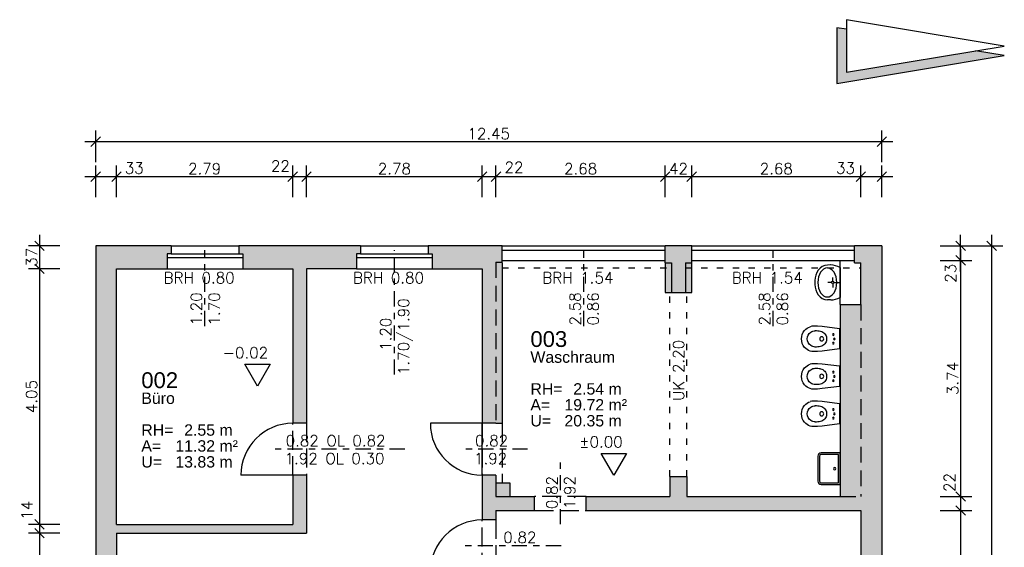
# Model space of a CAD drawing. Header units: metres. Extents: x -0.4 to 15.4, y -0.8 to 16.2.
# Tile 2 of 2: x -0.2 to 15.4, y 7.9 to 16.2. Entities that reach past the tile are written whole.
import ezdxf
from ezdxf.enums import TextEntityAlignment as Align

# ---------------------------------------------------------------- set-up
doc = ezdxf.new("R2010")
doc.units = ezdxf.units.M
doc.header["$PDMODE"] = 35
doc.header["$PDSIZE"] = -10
for name, pattern in [('ACAD_ISO02W100', [15, 12, -3]), ('ACAD_ISO10W100', [18.5, 12, -3, 0.5, -3]), ('AUSGEZOGEN', [0]), ('LINIE_9', [0.2, 0.05, -0.15]), ('VERDECKT', [0.375, 0.25, -0.125])]:
    doc.linetypes.add(name, pattern=pattern)
doc.layers.get('0').update_dxf_attribs({"linetype": 'CONTINUOUS'})
doc.layers.get('Defpoints').update_dxf_attribs({"linetype": 'CONTINUOUS'})
for name, color, linetype in [('A_ANSICHT', 7, 'CONTINUOUS'), ('A_BEMASZUNG', 9, 'CONTINUOUS'), ('A_FENSTER', 4, 'CONTINUOUS'), ('A_NORDPFEIL', 7, 'CONTINUOUS'), ('A_SCHRAFFUR', 8, 'CONTINUOUS'), ('A_STUERZE', 8, 'ACAD_ISO02W100'), ('A_TUER', 6, 'CONTINUOUS'), ('A_UEBERLIEGEND', 8, 'LINIE_9'), ('A_WAND', 5, 'CONTINUOUS'), ('A_WAND_TB', 3, 'CONTINUOUS'), ('S_EINRICHTUNG', 134, 'CONTINUOUS')]:
    doc.layers.add(name, color=color, linetype=linetype)
doc.styles.add('1ARIAL', font='arial.ttf', dxfattribs={"height": 25})
doc.styles.add('Romans', font='romans.shx')
doc.dimstyles.new('Bem_100_cm', dxfattribs={"dimscale": 0.05, "dimtxt": 3.5, "dimasz": 3, "dimexe": 3.5, "dimexo": 5, "dimgap": 0.75, "dimtad": 1, "dimdec": 0, "dimrnd": 0.005, "dimzin": 4, "dimdsep": 46, "dimtxsty": 'Romans', "dimblk": 'OBLIQUE', "dimcen": 2.5, "dimdle": 3.5, "dimclrd": 256, "dimclre": 256, "dimclrt": 256, "dimadec": 1, "dimazin": 0, "dimtfac": 5, "dimtdec": 0, "dimtix": 1, "dimtmove": 2, "dimatfit": 2, "dimfxl": 6.5, "dimfxlon": 1, "dimtolj": 1, "dimlwd": -1, "dimlwe": -1, "dimarcsym": 0})
doc.dimstyles.new('Bem_100_m', dxfattribs={"dimscale": 0.05, "dimtxt": 3.5, "dimasz": 3, "dimexe": 3.5, "dimexo": 5, "dimgap": 0.75, "dimtad": 1, "dimrnd": 0.0005, "dimzin": 4, "dimdsep": 46, "dimtxsty": 'Romans', "dimblk": 'OBLIQUE', "dimcen": 2.5, "dimdle": 3.5, "dimclrd": 256, "dimclre": 256, "dimclrt": 256, "dimadec": 1, "dimazin": 0, "dimtfac": 5, "dimtix": 1, "dimtmove": 2, "dimatfit": 2, "dimfxl": 6.5, "dimfxlon": 1, "dimtolj": 1, "dimlwd": -1, "dimlwe": -1, "dimarcsym": 0})

# ---------------------------------------------------------------- blocks, each defined once
blk = doc.blocks.new('Nordpfeil')
at = {"lineweight": 25}
blk.add_hatch(color=256, dxfattribs=at).paths.add_polyline_path([(4.42, 26.5), (3.66, 21.94), (7.06, 1.5), (0.25, 1.5), (0, 0), (8.83, 0)])
for p, q in [((2.9, 26.5), (-1.27, 1.5)), ((7.06, 1.5), (2.9, 26.5)), ((4.42, 26.5), (3.66, 21.94)), ((8.83, 0), (4.42, 26.5)), ((-1.27, 1.5), (7.06, 1.5)), ((0.25, 1.5), (0, 0)), ((0, 0), (8.83, 0))]:
    blk.add_line(p, q, dxfattribs=at)
blk = doc.blocks.new('WC60x40')
at = {"linetype": 'Continuous'}
for p, q in [((-20, 44.6), (-19.3, 47.2)), ((20, 44.6), (19.3, 47.2)), ((-20.1, 40.3), (-20, 44.6)), ((-20.1, 35.9), (-20.1, 40.3)), ((-19.4, 28.5), (-20.1, 35.9)), ((19.4, 28.5), (20.1, 35.9)), ((20.1, 40.3), (20, 44.6)), ((20.1, 35.9), (20.1, 40.3)), ((-16, 1), (-19.4, 28.5)), ((-1.1, 21.4), (1.2, 21.4)), ((16, 1), (19.4, 28.5)), ((-16, 1), (16, 1)), ((-16, 0), (16, 0))]:
    blk.add_line(p, q, dxfattribs=at)
for p, q in [((-15, 1), (-15, 0)), ((15, 1), (15, 0))]:
    blk.add_line(p, q)
for centre, radius in [((0, 29), 3.27), ((-6.8, 10.6), 1.31), ((0.1, 9), 1.31), ((6.8, 10.6), 1.31)]:
    blk.add_circle(centre, radius, dxfattribs=at)
for centre, radius, start, end in [((2.6, 39.8), 23.1, 133.9562, 161.2819), ((-0.2, 39.8), 21.3, 89.4606, 128.3658), ((-0.7, 40.3), 11.6, 86.3546, 148.1632), ((0.2, 39.8), 21.3, 51.6339, 90.5394), ((0.7, 40.3), 11.6, 31.8355, 93.6473), ((-2.6, 39.8), 23.1, 18.7181, 46.0437), ((-0.3, 39.2), 12.6, 144.7501, 179.8396), ((26.7, 38.3), 39.7, 178.6593, 190.7505), ((0.3, 39.2), 12.6, 0.1603, 35.2497), ((-26.7, 38.3), 39.7, 349.2496, 1.3406), ((0.6, 34), 13.2, 193.7678, 229.1541), ((-0.3, 34.1), 12.7, 232.2947, 266.114), ((0.3, 34.1), 12.7, 273.886, 307.7053), ((-0.6, 34), 13.2, 310.8472, 346.2325)]:
    blk.add_arc(centre, radius, start, end, dxfattribs=at)
blk = doc.blocks.new('Kote0.00')
at = {"flags": 128}
blk.add_lwpolyline([(-0.2, 0.346), (0.2, 0.346), (0, 0)], close=True, dxfattribs=at)
at = {"style": 'Romans'}
blk.add_attdef('HÖHENKOTE', (-0.551, 0.44), '', height=0.2, dxfattribs=at)
blk = doc.blocks.new('Waschtisch_55x40')
at = {"linetype": 'AUSGEZOGEN', "lineweight": 25}
for p, q in [((0.031, 0.399), (-0.031, 0.399)), ((-0.277, 0.149), (-0.276, 0.199)), ((0, 0.134), (0, 0.195)), ((0.277, 0.149), (0.276, 0.199)), ((0.236, 0), (-0.236, 0)), ((-0.018, 0.115), (-0.079, 0.115)), ((0, 0.097), (0, 0)), ((0.018, 0.115), (0.079, 0.115))]:
    blk.add_line(p, q, dxfattribs=at)
for centre, radius, start, end in [((-0.098, 0.196), 0.178, 122.7617, 179.0076), ((-0.023, 0.095), 0.304, 91.6281, 124.3308), ((0.023, 0.095), 0.304, 55.6948, 88.3719), ((0.099, 0.193), 0.182, 64.2556, 64.2584), ((0.098, 0.196), 0.178, 0.9924, 57.2383), ((0.044, 0.156), 0.321, 181.2789, 209.0615), ((0, 0.115), 0.0185, 180.0000000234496, 179.9999827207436), ((-0.044, 0.156), 0.321, 330.9385, 358.7211)]:
    blk.add_arc(centre, radius, start, end, dxfattribs=at)
blk.add_ellipse((0, 0.202), major_axis=(-0.23, 0), ratio=0.650985, start_param=6.283185, end_param=12.56637, dxfattribs=at)
blk = doc.blocks.new('Ausguss50x35')
for points in [[(-25, 0), (25, 0), (25, -30, -0.414214), (20, -35), (-20, -35, -0.414214), (-25, -30)], [(-22.5, -2.5), (22.5, -2.5), (22.5, -30, -0.414214), (20, -32.5), (-20, -32.5, -0.414214), (-22.5, -30)]]:
    blk.add_lwpolyline(points, format="xyb", close=True)
blk.add_circle((0, -8.5), 2)
blk = doc.blocks.new('_Oblique')
at = {"color": 0, "linetype": 'ByBlock', "lineweight": -2}
blk.add_line((-0.5, -0.5), (0.5, 0.5), dxfattribs=at)
blk = doc.blocks.new('*D9')
at = {"layer": 'A_BEMASZUNG', "transparency": 16777216}
for p, q in [((14.7, 12.595), (14.7, 8.505)), ((14.375, 12.42), (14.875, 12.42)), ((14.375, 8.68), (14.875, 8.68))]:
    blk.add_line(p, q, dxfattribs=at)
at = {"layer": 'Defpoints', "color": 0, "transparency": 16777216}
for p in [(13.02, 12.42), (12.79, 8.68), (14.7, 8.68)]:
    blk.add_point(p, dxfattribs=at)
at = {"layer": 'A_BEMASZUNG', "transparency": 16777216, "xscale": 0.15, "yscale": 0.15, "zscale": 0.15}
for p, rotation in [((14.7, 12.42), 90), ((14.7, 8.68), 270)]:
    blk.add_blockref('_Oblique', p, dxfattribs=dict(at, rotation=rotation))
at = {"layer": 'A_BEMASZUNG', "transparency": 16777216, "insert": (14.575, 10.55), "char_height": 0.175, "attachment_point": 5, "rotation": 90, "style": 'Romans'}
blk.add_mtext('\\A1;3.74', dxfattribs=at)
blk = doc.blocks.new('*D10')
at = {"layer": 'A_BEMASZUNG', "transparency": 16777216}
for p, q in [((14.7, 8.855), (14.7, 8.285)), ((14.375, 8.68), (14.875, 8.68)), ((14.375, 8.46), (14.875, 8.46))]:
    blk.add_line(p, q, dxfattribs=at)
at = {"layer": 'Defpoints', "color": 0, "transparency": 16777216}
for p in [(12.79, 8.68), (13.12, 8.46), (14.7, 8.46)]:
    blk.add_point(p, dxfattribs=at)
at = {"layer": 'A_BEMASZUNG', "transparency": 16777216, "xscale": 0.15, "yscale": 0.15, "zscale": 0.15}
for p, rotation in [((14.7, 8.68), 90), ((14.7, 8.46), 270)]:
    blk.add_blockref('_Oblique', p, dxfattribs=dict(at, rotation=rotation))
at = {"layer": 'A_BEMASZUNG', "transparency": 16777216, "insert": (14.523, 8.904), "char_height": 0.175, "attachment_point": 5, "rotation": 90, "style": 'Romans'}
blk.add_mtext('\\A1;22 ', dxfattribs=at)
blk = doc.blocks.new('*D11')
at = {"layer": 'A_BEMASZUNG', "transparency": 16777216}
for p, q in [((14.7, 8.635), (14.7, 1.135)), ((14.375, 8.46), (14.875, 8.46)), ((14.375, 1.31), (14.875, 1.31))]:
    blk.add_line(p, q, dxfattribs=at)
at = {"layer": 'Defpoints', "color": 0, "transparency": 16777216}
for p in [(13.12, 8.46), (13.02, 1.31), (14.7, 1.31)]:
    blk.add_point(p, dxfattribs=at)
at = {"layer": 'A_BEMASZUNG', "transparency": 16777216, "xscale": 0.15, "yscale": 0.15, "zscale": 0.15}
for p, rotation in [((14.7, 8.46), 90), ((14.7, 1.31), 270)]:
    blk.add_blockref('_Oblique', p, dxfattribs=dict(at, rotation=rotation))
at = {"layer": 'A_BEMASZUNG', "transparency": 16777216, "insert": (14.575, 4.885), "char_height": 0.175, "attachment_point": 5, "rotation": 90, "style": 'Romans'}
blk.add_mtext('\\A1;7.15', dxfattribs=at)
blk = doc.blocks.new('*D13')
at = {"layer": 'A_BEMASZUNG', "transparency": 16777216}
for p, q in [((1, 13.42), (1, 13.92)), ((1.33, 13.42), (1.33, 13.92)), ((0.825, 13.745), (1.505, 13.745))]:
    blk.add_line(p, q, dxfattribs=at)
at = {"layer": 'Defpoints', "color": 0, "transparency": 16777216}
for p in [(1.33, 13.745), (1, 12.65), (1.33, 12.285)]:
    blk.add_point(p, dxfattribs=at)
at = {"layer": 'A_BEMASZUNG', "transparency": 16777216, "xscale": 0.15, "yscale": 0.15, "zscale": 0.15, "rotation": 180}
blk.add_blockref('_Oblique', (1, 13.745), dxfattribs=at)
at = {"layer": 'A_BEMASZUNG', "transparency": 16777216, "xscale": 0.15, "yscale": 0.15, "zscale": 0.15}
blk.add_blockref('_Oblique', (1.33, 13.745), dxfattribs=at)
at = {"layer": 'A_BEMASZUNG', "transparency": 16777216, "insert": (1.61, 13.879), "char_height": 0.175, "attachment_point": 5, "style": 'Romans'}
blk.add_mtext('\\A1;33 ', dxfattribs=at)
blk = doc.blocks.new('*D14')
at = {"layer": 'A_BEMASZUNG', "transparency": 16777216}
for p, q in [((1.33, 13.42), (1.33, 13.92)), ((4.12, 13.42), (4.12, 13.92)), ((1.155, 13.745), (4.295, 13.745))]:
    blk.add_line(p, q, dxfattribs=at)
at = {"layer": 'Defpoints', "color": 0, "transparency": 16777216}
for p in [(4.12, 13.745), (1.33, 12.285), (4.12, 12.285)]:
    blk.add_point(p, dxfattribs=at)
at = {"layer": 'A_BEMASZUNG', "transparency": 16777216, "xscale": 0.15, "yscale": 0.15, "zscale": 0.15, "rotation": 180}
blk.add_blockref('_Oblique', (1.33, 13.745), dxfattribs=at)
at = {"layer": 'A_BEMASZUNG', "transparency": 16777216, "xscale": 0.15, "yscale": 0.15, "zscale": 0.15}
blk.add_blockref('_Oblique', (4.12, 13.745), dxfattribs=at)
at = {"layer": 'A_BEMASZUNG', "transparency": 16777216, "insert": (2.725, 13.87), "char_height": 0.175, "attachment_point": 5, "style": 'Romans'}
blk.add_mtext('\\A1;2.79', dxfattribs=at)
blk = doc.blocks.new('*D15')
at = {"layer": 'A_BEMASZUNG', "transparency": 16777216}
for p, q in [((4.12, 13.42), (4.12, 13.92)), ((4.34, 13.42), (4.34, 13.92)), ((3.945, 13.745), (4.515, 13.745))]:
    blk.add_line(p, q, dxfattribs=at)
at = {"layer": 'Defpoints', "color": 0, "transparency": 16777216}
for p in [(4.34, 13.745), (4.12, 12.285), (4.34, 12.285)]:
    blk.add_point(p, dxfattribs=at)
at = {"layer": 'A_BEMASZUNG', "transparency": 16777216, "xscale": 0.15, "yscale": 0.15, "zscale": 0.15, "rotation": 180}
blk.add_blockref('_Oblique', (4.12, 13.745), dxfattribs=at)
at = {"layer": 'A_BEMASZUNG', "transparency": 16777216, "xscale": 0.15, "yscale": 0.15, "zscale": 0.15}
blk.add_blockref('_Oblique', (4.34, 13.745), dxfattribs=at)
at = {"layer": 'A_BEMASZUNG', "transparency": 16777216, "insert": (3.925, 13.913), "char_height": 0.175, "attachment_point": 5, "style": 'Romans'}
blk.add_mtext('\\A1;22 ', dxfattribs=at)
blk = doc.blocks.new('*D16')
at = {"layer": 'A_BEMASZUNG', "transparency": 16777216}
for p, q in [((4.34, 13.42), (4.34, 13.92)), ((7.12, 13.42), (7.12, 13.92)), ((4.165, 13.745), (7.295, 13.745))]:
    blk.add_line(p, q, dxfattribs=at)
at = {"layer": 'Defpoints', "color": 0, "transparency": 16777216}
for p in [(7.12, 13.745), (4.34, 12.285), (7.12, 12.285)]:
    blk.add_point(p, dxfattribs=at)
at = {"layer": 'A_BEMASZUNG', "transparency": 16777216, "xscale": 0.15, "yscale": 0.15, "zscale": 0.15, "rotation": 180}
blk.add_blockref('_Oblique', (4.34, 13.745), dxfattribs=at)
at = {"layer": 'A_BEMASZUNG', "transparency": 16777216, "xscale": 0.15, "yscale": 0.15, "zscale": 0.15}
blk.add_blockref('_Oblique', (7.12, 13.745), dxfattribs=at)
at = {"layer": 'A_BEMASZUNG', "transparency": 16777216, "insert": (5.73, 13.87), "char_height": 0.175, "attachment_point": 5, "style": 'Romans'}
blk.add_mtext('\\A1;2.78', dxfattribs=at)
blk = doc.blocks.new('*D17')
at = {"layer": 'A_BEMASZUNG', "transparency": 16777216}
for p, q in [((7.12, 13.42), (7.12, 13.92)), ((7.34, 13.42), (7.34, 13.92)), ((6.945, 13.745), (7.515, 13.745))]:
    blk.add_line(p, q, dxfattribs=at)
at = {"layer": 'Defpoints', "color": 0, "transparency": 16777216}
for p in [(7.34, 13.745), (7.34, 12.391), (7.12, 12.285)]:
    blk.add_point(p, dxfattribs=at)
at = {"layer": 'A_BEMASZUNG', "transparency": 16777216, "xscale": 0.15, "yscale": 0.15, "zscale": 0.15, "rotation": 180}
blk.add_blockref('_Oblique', (7.12, 13.745), dxfattribs=at)
at = {"layer": 'A_BEMASZUNG', "transparency": 16777216, "xscale": 0.15, "yscale": 0.15, "zscale": 0.15}
blk.add_blockref('_Oblique', (7.34, 13.745), dxfattribs=at)
at = {"layer": 'A_BEMASZUNG', "transparency": 16777216, "insert": (7.625, 13.892), "char_height": 0.175, "attachment_point": 5, "style": 'Romans'}
blk.add_mtext('\\A1;22 ', dxfattribs=at)
blk = doc.blocks.new('*D18')
at = {"layer": 'A_BEMASZUNG', "transparency": 16777216}
for p, q in [((7.34, 13.42), (7.34, 13.92)), ((10.02, 13.42), (10.02, 13.92)), ((7.165, 13.745), (10.195, 13.745))]:
    blk.add_line(p, q, dxfattribs=at)
at = {"layer": 'Defpoints', "color": 0, "transparency": 16777216}
for p in [(10.02, 13.745), (7.34, 12.391), (10.02, 12.38)]:
    blk.add_point(p, dxfattribs=at)
at = {"layer": 'A_BEMASZUNG', "transparency": 16777216, "xscale": 0.15, "yscale": 0.15, "zscale": 0.15, "rotation": 180}
blk.add_blockref('_Oblique', (7.34, 13.745), dxfattribs=at)
at = {"layer": 'A_BEMASZUNG', "transparency": 16777216, "xscale": 0.15, "yscale": 0.15, "zscale": 0.15}
blk.add_blockref('_Oblique', (10.02, 13.745), dxfattribs=at)
at = {"layer": 'A_BEMASZUNG', "transparency": 16777216, "insert": (8.68, 13.87), "char_height": 0.175, "attachment_point": 5, "style": 'Romans'}
blk.add_mtext('\\A1;2.68', dxfattribs=at)
blk = doc.blocks.new('*D19')
at = {"layer": 'A_BEMASZUNG', "transparency": 16777216}
for p, q in [((13.12, 13.42), (13.12, 13.92)), ((13.45, 13.42), (13.45, 13.92)), ((12.945, 13.745), (13.625, 13.745))]:
    blk.add_line(p, q, dxfattribs=at)
at = {"layer": 'Defpoints', "color": 0, "transparency": 16777216}
for p in [(13.45, 13.745), (13.45, 12.65), (13.12, 12.38)]:
    blk.add_point(p, dxfattribs=at)
at = {"layer": 'A_BEMASZUNG', "transparency": 16777216, "xscale": 0.15, "yscale": 0.15, "zscale": 0.15, "rotation": 180}
blk.add_blockref('_Oblique', (13.12, 13.745), dxfattribs=at)
at = {"layer": 'A_BEMASZUNG', "transparency": 16777216, "xscale": 0.15, "yscale": 0.15, "zscale": 0.15}
blk.add_blockref('_Oblique', (13.45, 13.745), dxfattribs=at)
at = {"layer": 'A_BEMASZUNG', "transparency": 16777216, "insert": (12.876, 13.879), "char_height": 0.175, "attachment_point": 5, "style": 'Romans'}
blk.add_mtext('\\A1;33 ', dxfattribs=at)
blk = doc.blocks.new('*D20')
at = {"layer": 'A_BEMASZUNG', "transparency": 16777216}
for p, q in [((1, 13.975), (1, 14.475)), ((13.45, 13.975), (13.45, 14.475)), ((0.825, 14.3), (13.625, 14.3))]:
    blk.add_line(p, q, dxfattribs=at)
at = {"layer": 'Defpoints', "color": 0, "transparency": 16777216}
for p in [(13.45, 14.3), (1, 12.65), (13.45, 12.65)]:
    blk.add_point(p, dxfattribs=at)
at = {"layer": 'A_BEMASZUNG', "transparency": 16777216, "xscale": 0.15, "yscale": 0.15, "zscale": 0.15, "rotation": 180}
blk.add_blockref('_Oblique', (1, 14.3), dxfattribs=at)
at = {"layer": 'A_BEMASZUNG', "transparency": 16777216, "xscale": 0.15, "yscale": 0.15, "zscale": 0.15}
blk.add_blockref('_Oblique', (13.45, 14.3), dxfattribs=at)
at = {"layer": 'A_BEMASZUNG', "transparency": 16777216, "insert": (7.225, 14.425), "char_height": 0.175, "attachment_point": 5, "style": 'Romans'}
blk.add_mtext('\\A1;12.45', dxfattribs=at)
blk = doc.blocks.new('*D21')
at = {"layer": 'A_BEMASZUNG', "transparency": 16777216}
for p, q in [((14.7, 12.245), (14.7, 12.825)), ((14.375, 12.65), (14.875, 12.65)), ((14.375, 12.42), (14.875, 12.42))]:
    blk.add_line(p, q, dxfattribs=at)
at = {"layer": 'Defpoints', "color": 0, "transparency": 16777216}
for p in [(13.45, 12.65), (14.7, 12.65), (13.02, 12.42)]:
    blk.add_point(p, dxfattribs=at)
at = {"layer": 'A_BEMASZUNG', "transparency": 16777216, "xscale": 0.15, "yscale": 0.15, "zscale": 0.15}
for p, rotation in [((14.7, 12.65), 90), ((14.7, 12.42), 270)]:
    blk.add_blockref('_Oblique', p, dxfattribs=dict(at, rotation=rotation))
at = {"layer": 'A_BEMASZUNG', "transparency": 16777216, "insert": (14.541, 12.215), "char_height": 0.175, "attachment_point": 5, "rotation": 90, "style": 'Romans'}
blk.add_mtext('\\A1;23 ', dxfattribs=at)
blk = doc.blocks.new('*D22')
at = {"layer": 'A_BEMASZUNG', "transparency": 16777216}
for p, q in [((15.191, 12.825), (15.191, 0.825)), ((14.866, 12.65), (15.366, 12.65)), ((14.866, 1), (15.366, 1))]:
    blk.add_line(p, q, dxfattribs=at)
at = {"layer": 'Defpoints', "color": 0, "transparency": 16777216}
for p in [(13.45, 12.65), (13.45, 1), (15.191, 1)]:
    blk.add_point(p, dxfattribs=at)
at = {"layer": 'A_BEMASZUNG', "transparency": 16777216, "xscale": 0.15, "yscale": 0.15, "zscale": 0.15}
for p, rotation in [((15.191, 12.65), 90), ((15.191, 1), 270)]:
    blk.add_blockref('_Oblique', p, dxfattribs=dict(at, rotation=rotation))
at = {"layer": 'A_BEMASZUNG', "transparency": 16777216, "insert": (15.066, 6.825), "char_height": 0.175, "attachment_point": 5, "rotation": 90, "style": 'Romans'}
blk.add_mtext('\\A1;11.65', dxfattribs=at)
blk = doc.blocks.new('*D23')
at = {"layer": 'A_BEMASZUNG', "transparency": 16777216}
for p, q in [((0.108, 12.825), (0.108, 12.11)), ((0.433, 12.65), (-0.067, 12.65)), ((0.433, 12.285), (-0.067, 12.285))]:
    blk.add_line(p, q, dxfattribs=at)
at = {"layer": 'Defpoints', "color": 0, "transparency": 16777216}
for p in [(1, 12.65), (0.108, 12.285), (1.33, 12.285)]:
    blk.add_point(p, dxfattribs=at)
at = {"layer": 'A_BEMASZUNG', "transparency": 16777216, "xscale": 0.15, "yscale": 0.15, "zscale": 0.15}
for p, rotation in [((0.108, 12.65), 90), ((0.108, 12.285), 270)]:
    blk.add_blockref('_Oblique', p, dxfattribs=dict(at, rotation=rotation))
at = {"layer": 'A_BEMASZUNG', "transparency": 16777216, "insert": (-0.017, 12.467), "char_height": 0.175, "attachment_point": 5, "rotation": 90, "style": 'Romans'}
blk.add_mtext('\\A1;37 ', dxfattribs=at)
blk = doc.blocks.new('*D24')
at = {"layer": 'A_BEMASZUNG', "transparency": 16777216}
for p, q in [((0.108, 12.46), (0.108, 8.065)), ((0.433, 12.285), (-0.067, 12.285)), ((0.433, 8.24), (-0.067, 8.24))]:
    blk.add_line(p, q, dxfattribs=at)
at = {"layer": 'Defpoints', "color": 0, "transparency": 16777216}
for p in [(1.33, 12.285), (0.108, 8.24), (1.33, 8.24)]:
    blk.add_point(p, dxfattribs=at)
at = {"layer": 'A_BEMASZUNG', "transparency": 16777216, "xscale": 0.15, "yscale": 0.15, "zscale": 0.15}
for p, rotation in [((0.108, 12.285), 90), ((0.108, 8.24), 270)]:
    blk.add_blockref('_Oblique', p, dxfattribs=dict(at, rotation=rotation))
at = {"layer": 'A_BEMASZUNG', "transparency": 16777216, "insert": (-0.017, 10.262), "char_height": 0.175, "attachment_point": 5, "rotation": 90, "style": 'Romans'}
blk.add_mtext('\\A1;4.05', dxfattribs=at)
blk = doc.blocks.new('*D25')
at = {"layer": 'A_BEMASZUNG', "transparency": 16777216}
for p, q in [((0.108, 8.415), (0.108, 7.925)), ((0.433, 8.24), (-0.067, 8.24)), ((0.433, 8.1), (-0.067, 8.1))]:
    blk.add_line(p, q, dxfattribs=at)
at = {"layer": 'Defpoints', "color": 0, "transparency": 16777216}
for p in [(1.33, 8.24), (0.108, 8.1), (1.33, 8.1)]:
    blk.add_point(p, dxfattribs=at)
at = {"layer": 'A_BEMASZUNG', "transparency": 16777216, "xscale": 0.15, "yscale": 0.15, "zscale": 0.15}
for p, rotation in [((0.108, 8.24), 90), ((0.108, 8.1), 270)]:
    blk.add_blockref('_Oblique', p, dxfattribs=dict(at, rotation=rotation))
at = {"layer": 'A_BEMASZUNG', "transparency": 16777216, "insert": (-0.09, 8.462), "char_height": 0.175, "attachment_point": 5, "rotation": 90, "style": 'Romans'}
blk.add_mtext('\\A1;14 ', dxfattribs=at)
blk = doc.blocks.new('*D26')
at = {"layer": 'A_BEMASZUNG', "transparency": 16777216}
for p, q in [((0.108, 8.275), (0.108, 1.185)), ((0.433, 8.1), (-0.067, 8.1)), ((0.433, 1.36), (-0.067, 1.36))]:
    blk.add_line(p, q, dxfattribs=at)
at = {"layer": 'Defpoints', "color": 0, "transparency": 16777216}
for p in [(1.33, 8.1), (0.108, 1.36), (1.33, 1.36)]:
    blk.add_point(p, dxfattribs=at)
at = {"layer": 'A_BEMASZUNG', "transparency": 16777216, "xscale": 0.15, "yscale": 0.15, "zscale": 0.15}
for p, rotation in [((0.108, 8.1), 90), ((0.108, 1.36), 270)]:
    blk.add_blockref('_Oblique', p, dxfattribs=dict(at, rotation=rotation))
at = {"layer": 'A_BEMASZUNG', "transparency": 16777216, "insert": (-0.017, 4.73), "char_height": 0.175, "attachment_point": 5, "rotation": 90, "style": 'Romans'}
blk.add_mtext('\\A1;6.74', dxfattribs=at)
blk = doc.blocks.new('*D34')
at = {"layer": 'A_BEMASZUNG', "transparency": 16777216}
for p, q in [((10.02, 13.42), (10.02, 13.92)), ((10.44, 13.42), (10.44, 13.92)), ((9.845, 13.745), (10.615, 13.745))]:
    blk.add_line(p, q, dxfattribs=at)
at = {"layer": 'Defpoints', "color": 0, "transparency": 16777216}
for p in [(10.44, 13.745), (10.02, 12.38), (10.44, 11.91)]:
    blk.add_point(p, dxfattribs=at)
at = {"layer": 'A_BEMASZUNG', "transparency": 16777216, "xscale": 0.15, "yscale": 0.15, "zscale": 0.15, "rotation": 180}
blk.add_blockref('_Oblique', (10.02, 13.745), dxfattribs=at)
at = {"layer": 'A_BEMASZUNG', "transparency": 16777216, "xscale": 0.15, "yscale": 0.15, "zscale": 0.15}
blk.add_blockref('_Oblique', (10.44, 13.745), dxfattribs=at)
at = {"layer": 'A_BEMASZUNG', "transparency": 16777216, "insert": (10.23, 13.87), "char_height": 0.175, "attachment_point": 5, "style": 'Romans'}
blk.add_mtext('\\A1;42 ', dxfattribs=at)
blk = doc.blocks.new('*D35')
at = {"layer": 'A_BEMASZUNG', "transparency": 16777216}
for p, q in [((10.44, 13.42), (10.44, 13.92)), ((13.12, 13.42), (13.12, 13.92)), ((10.265, 13.745), (13.295, 13.745))]:
    blk.add_line(p, q, dxfattribs=at)
at = {"layer": 'Defpoints', "color": 0, "transparency": 16777216}
for p in [(13.12, 13.745), (13.12, 12.38), (10.44, 11.91)]:
    blk.add_point(p, dxfattribs=at)
at = {"layer": 'A_BEMASZUNG', "transparency": 16777216, "xscale": 0.15, "yscale": 0.15, "zscale": 0.15, "rotation": 180}
blk.add_blockref('_Oblique', (10.44, 13.745), dxfattribs=at)
at = {"layer": 'A_BEMASZUNG', "transparency": 16777216, "xscale": 0.15, "yscale": 0.15, "zscale": 0.15}
blk.add_blockref('_Oblique', (13.12, 13.745), dxfattribs=at)
at = {"layer": 'A_BEMASZUNG', "transparency": 16777216, "insert": (11.78, 13.87), "char_height": 0.175, "attachment_point": 5, "style": 'Romans'}
blk.add_mtext('\\A1;2.68', dxfattribs=at)
blk = doc.blocks.new('Bl-Raumstempel')
at = {"lineweight": 25, "style": '1ARIAL'}
for s, p in [('RH=', (-69.1, -44.6)), ('m', (54.6, -44.6)), ('A=', (-69.1, -69.8)), ('m²', (54.6, -69.8)), ('U=', (-69.1, -95)), ('m', (54.6, -95))]:
    blk.add_text(s, height=18, dxfattribs=at).set_placement(p)
at = {"lineweight": 25, "style": '1ARIAL', "flags": 1}
for tag, p in [('LIGIS_ID', (-69.1, 60.5)), ('NUTZUNGSART_DIN277', (-69.1, -2.7)), ('BODENBELAG', (-69.1, -112.3))]:
    blk.add_attdef(tag, p, '', height=10, dxfattribs=at)
at = {"lineweight": 25, "style": '1ARIAL'}
for tag, p, height in [('RAUMNUMMER', (-69.1, 30.8), 25), ('RAUMBEZEICHNUNG', (-69.1, 5.7), 18), ('BENENNUNG', (-69.1, -19.5), 18)]:
    blk.add_attdef(tag, p, '', height=height, dxfattribs=at)
for tag, p in [('RH', (47.7, -44.6)), ('FLAECHE', (47.7, -69.8)), ('UMFANG', (47.7, -95))]:
    blk.add_attdef(tag, text='', height=18, dxfattribs=at).set_placement(p, align=Align.RIGHT)

msp = doc.modelspace()

# ---------------------------------------------------------------- hatches: boundary and pattern name
at = {"layer": 'A_SCHRAFFUR'}
h = msp.add_hatch(color=253, dxfattribs=at)
h.dxf.hatch_style = 1
h.paths.add_polyline_path([(2.195, 12.65), (1, 12.65), (1, 6.684), (1.125, 6.684), (1.125, 6.749), (1.33, 6.749), (1.33, 8.1), (4.34, 8.1), (4.34, 9.02), (4.12, 9.02), (4.12, 8.7), (4.12, 8.24), (1.33, 8.24), (1.33, 12.285), (2.13, 12.285), (2.13, 12.525), (2.195, 12.525)])
h = msp.add_hatch(color=253, dxfattribs=at)
h.dxf.hatch_style = 1
h.paths.add_polyline_path([(5.13, 12.525), (5.195, 12.525), (5.195, 12.65), (3.265, 12.65), (3.265, 12.525), (3.33, 12.525), (3.33, 12.285), (4.12, 12.285), (4.12, 10.46), (4.12, 9.84), (4.34, 9.84), (4.34, 12.285), (5.13, 12.285)])
h = msp.add_hatch(color=253, dxfattribs=at)
h.dxf.hatch_style = 1
h.paths.add_polyline_path([(7.44, 12.65), (6.265, 12.65), (6.265, 12.525), (6.33, 12.525), (6.33, 12.285), (7.12, 12.285), (7.12, 9.84), (7.34, 9.84), (7.34, 12.391), (7.44, 12.391)])
h.paths.add_polyline_path([(7.44, 12.38), (7.44, 12.391), (7.34, 12.391), (7.34, 9.84), (7.44, 9.84)], flags=17)
h = msp.add_hatch(color=253, dxfattribs=at)
h.dxf.hatch_style = 1
h.paths.add_polyline_path([(13.45, 12.65), (13.02, 12.65), (13.02, 12.38), (13.12, 12.38), (13.12, 11.72), (13.12, 8.68), (12.79, 8.68), (10.365, 8.68), (10.365, 9), (10.095, 9), (10.095, 8.68), (8.77, 8.68), (8.77, 8.46), (13.12, 8.46), (13.12, 1.36), (13.02, 1.36), (13.02, 1.14), (13.23, 1.14), (13.23, 1), (13.45, 1)])
h = msp.add_hatch(color=253, dxfattribs=at)
h.dxf.hatch_style = 1
h.paths.add_polyline_path([(10.44, 12.65), (10.02, 12.65), (10.02, 12.38), (10.02, 11.91), (10.44, 11.91), (10.44, 12.38)], flags=17)
h = msp.add_hatch(color=253, dxfattribs=at)
h.dxf.hatch_style = 1
h.paths.add_polyline_path([(13.12, 11.72), (12.79, 11.72), (12.79, 8.68), (13.12, 8.68)], flags=17)
h = msp.add_hatch(color=253, dxfattribs=at)
h.dxf.hatch_style = 1
h.paths.add_polyline_path([(7.95, 8.68), (7.34, 8.68), (7.34, 9.02), (7.12, 9.02), (7.12, 8.31), (7.34, 8.31), (7.34, 8.46), (7.95, 8.46)])
h = msp.add_hatch(color=253, dxfattribs=at)
h.dxf.hatch_style = 1
h.paths.add_polyline_path([(7.56, 8.9), (7.34, 8.9), (7.34, 8.68), (7.56, 8.68)])

# ---------------------------------------------------------------- linework, layer by layer
at = {"layer": 'A_ANSICHT'}
for p, q in [((12.79, 11.72), (12.79, 12.42)), ((7.12, 9.02), (7.12, 9.84))]:
    msp.add_line(p, q, dxfattribs=at)
at = {"layer": 'A_BEMASZUNG', "linetype": 'ACAD_ISO10W100', "ltscale": 0.02}
for p, q in [((2.73, 11.38), (2.73, 12.58)), ((5.73, 10.611), (5.73, 12.58)), ((8.73, 11.38), (8.73, 12.58)), ((11.73, 11.38), (11.73, 12.58)), ((5.895, 9.43), (3.84, 9.43)), ((7.84, 9.43), (6.84, 9.43)), ((8.36, 8.241), (8.36, 9.241)), ((8.37, 7.9), (6.84, 7.9))]:
    msp.add_line(p, q, dxfattribs=at)
at = {"layer": 'A_FENSTER'}
for p, q in [((2.195, 12.65), (3.265, 12.65)), ((5.195, 12.65), (6.265, 12.65)), ((7.44, 12.65), (10.02, 12.65)), ((10.44, 12.65), (13.02, 12.65)), ((2.195, 12.525), (3.265, 12.525)), ((5.195, 12.525), (6.265, 12.525)), ((7.44, 12.58), (10.02, 12.58)), ((10.44, 12.58), (13.02, 12.58)), ((2.13, 12.465), (3.33, 12.465)), ((5.13, 12.465), (6.33, 12.465)), ((7.44, 12.42), (10.02, 12.42)), ((10.44, 12.42), (13.02, 12.42)), ((2.13, 12.285), (3.33, 12.285)), ((5.13, 12.285), (6.33, 12.285))]:
    msp.add_line(p, q, dxfattribs=at)
at = {"layer": 'A_STUERZE', "ltscale": 0.025}
for p, q in [((4.12, 9.02), (4.12, 9.84)), ((4.34, 9.84), (4.34, 9.02)), ((7.12, 9.84), (7.12, 9.02)), ((7.44, 9.84), (7.44, 8.9)), ((8.77, 8.68), (7.95, 8.68)), ((7.95, 8.46), (8.77, 8.46)), ((7.12, 7.49), (7.12, 8.31)), ((7.34, 8.31), (7.34, 7.49))]:
    msp.add_line(p, q, dxfattribs=at)
at = {"layer": 'A_TUER'}
for p, q in [((7.12, 9.84), (6.3, 9.84)), ((4.12, 9.02), (3.3, 9.02))]:
    msp.add_line(p, q, dxfattribs=at)
for centre, start, end in [((4.12, 9.02), 90, 180), ((7.12, 9.84), 180, 270), ((7.12, 7.49), 90, 180)]:
    msp.add_arc(centre, 0.82, start, end, dxfattribs=at)
at = {"layer": 'A_UEBERLIEGEND'}
for p, q in [((7.44, 12.3), (10.12, 12.3)), ((10.34, 12.3), (13.12, 12.3)), ((10.095, 9), (10.095, 11.91)), ((10.365, 9), (10.365, 11.91))]:
    msp.add_line(p, q, dxfattribs=at)
at = {"layer": 'A_WAND'}
for p, q in [((2.195, 12.65), (1, 12.65)), ((1, 12.65), (1, 6.684)), ((2.195, 12.65), (2.195, 12.525)), ((5.195, 12.65), (3.265, 12.65)), ((3.265, 12.65), (3.265, 12.525)), ((5.195, 12.65), (5.195, 12.525)), ((7.44, 12.65), (6.265, 12.65)), ((6.265, 12.65), (6.265, 12.525)), ((7.44, 12.38), (7.44, 12.65)), ((10.44, 12.65), (10.02, 12.65)), ((10.02, 12.38), (10.02, 12.65)), ((10.44, 12.38), (10.44, 12.65)), ((13.45, 12.65), (13.02, 12.65)), ((13.02, 12.38), (13.02, 12.65)), ((13.45, 12.65), (13.45, 1)), ((2.195, 12.525), (2.13, 12.525)), ((2.13, 12.525), (2.13, 12.285)), ((3.265, 12.525), (3.33, 12.525)), ((3.33, 12.525), (3.33, 12.285)), ((5.195, 12.525), (5.13, 12.525)), ((5.13, 12.525), (5.13, 12.285)), ((6.265, 12.525), (6.33, 12.525)), ((6.33, 12.525), (6.33, 12.285)), ((10.02, 12.38), (10.12, 12.38)), ((10.12, 12.38), (10.12, 11.91)), ((10.34, 12.38), (10.34, 11.91)), ((10.34, 12.38), (10.44, 12.38)), ((13.02, 12.38), (13.12, 12.38)), ((13.12, 11.72), (13.12, 12.38)), ((1.33, 12.285), (2.13, 12.285)), ((1.33, 8.24), (1.33, 12.285)), ((3.33, 12.285), (4.12, 12.285)), ((4.12, 12.285), (4.12, 10.46)), ((4.34, 12.285), (4.34, 9.84)), ((5.13, 12.285), (4.34, 12.285)), ((6.33, 12.285), (7.12, 12.285)), ((7.12, 12.285), (7.12, 9.84)), ((4.12, 10.46), (4.12, 9.84)), ((4.34, 9.84), (4.12, 9.84)), ((7.34, 9.84), (7.12, 9.84)), ((4.12, 9.02), (4.12, 8.24)), ((4.34, 9.02), (4.12, 9.02)), ((4.34, 9.02), (4.34, 8.1)), ((7.12, 9.02), (7.12, 8.31)), ((7.34, 9.02), (7.12, 9.02)), ((7.34, 9.02), (7.34, 8.68)), ((10.095, 9), (10.365, 9)), ((10.095, 9), (10.095, 8.68)), ((10.365, 9), (10.365, 8.68)), ((7.34, 8.68), (7.95, 8.68)), ((7.95, 8.46), (7.95, 8.68)), ((8.77, 8.68), (10.095, 8.68)), ((8.77, 8.46), (8.77, 8.68)), ((10.365, 8.68), (12.79, 8.68)), ((7.34, 8.46), (7.34, 8.31)), ((7.34, 8.46), (7.95, 8.46)), ((8.77, 8.46), (13.12, 8.46)), ((13.12, 8.46), (13.12, 1.36)), ((7.34, 8.31), (7.12, 8.31)), ((1.33, 8.24), (4.12, 8.24)), ((1.33, 8.1), (1.33, 6.749)), ((1.33, 8.1), (4.34, 8.1))]:
    msp.add_line(p, q, dxfattribs=at)
at = {"layer": 'A_WAND', "linetype": 'VERDECKT'}
for p, q in [((7.34, 12.391), (7.34, 9.851)), ((7.34, 12.391), (7.44, 12.391)), ((13.12, 11.72), (13.12, 8.68)), ((12.79, 8.68), (13.12, 8.68))]:
    msp.add_line(p, q, dxfattribs=at)
at = {"layer": 'A_WAND_TB'}
for p, q in [((7.44, 12.38), (7.44, 9.84)), ((10.02, 12.38), (10.02, 11.91)), ((10.44, 11.91), (10.44, 12.38)), ((10.02, 11.91), (10.44, 11.91)), ((12.79, 11.72), (13.12, 11.72)), ((12.79, 11.72), (12.79, 8.68)), ((7.34, 9.84), (7.44, 9.84)), ((7.34, 8.9), (7.56, 8.9)), ((7.56, 8.9), (7.56, 8.68))]:
    msp.add_line(p, q, dxfattribs=at)

# ---------------------------------------------------------------- block references
at = {"xscale": 0.01, "yscale": 0.01, "zscale": 0.01}
for p, values in [((8.576, 10.741), {'RAUMNUMMER': '003', 'RAUMBEZEICHNUNG': 'Waschraum', 'RH': '2.54', 'FLAECHE': '19.72', 'UMFANG': '20.35'}), ((2.413, 10.09), {'RAUMNUMMER': '002', 'RAUMBEZEICHNUNG': 'Büro', 'RH': '2.55', 'FLAECHE': '11.32', 'UMFANG': '13.83'})]:
    msp.add_blockref('Bl-Raumstempel', p, dxfattribs=at).add_auto_attribs(values)
at = {"layer": 'A_BEMASZUNG'}
ref = msp.add_blockref('Kote0.00', (3.562, 10.429), dxfattribs=at)
ref.add_attrib('HÖHENKOTE', '-0.02', (3.011, 10.87), dxfattribs={"layer": '0', "height": 0.175, "style": 'Romans'})
ref = msp.add_blockref('Kote0.00', (9.208, 9.017), dxfattribs=at)
ref.add_attrib('HÖHENKOTE', '%%p0.00 ', (8.657, 9.458), dxfattribs={"layer": '0', "height": 0.175, "style": 'Romans'})
at = {"layer": 'A_NORDPFEIL', "xscale": 0.1000000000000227, "yscale": 0.1000000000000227, "zscale": 0.1000000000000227, "rotation": 270}
msp.add_blockref('Nordpfeil', (12.741, 16.103), dxfattribs=at)
at = {"layer": 'S_EINRICHTUNG', "rotation": 90}
msp.add_blockref('Waschtisch_55x40', (12.79, 12.07), dxfattribs=at)
at = {"layer": 'S_EINRICHTUNG', "xscale": -0.009999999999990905, "yscale": 0.009999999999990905, "zscale": 0.009999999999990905}
for name, p, rotation in [('WC60x40', (12.79, 11.177), 90), ('WC60x40', (12.79, 10.583), 90), ('WC60x40', (12.79, 9.99), 90), ('Ausguss50x35', (12.79, 9.122), 270)]:
    msp.add_blockref(name, p, dxfattribs=dict(at, rotation=rotation))

# ---------------------------------------------------------------- texts
at = {"layer": 'A_BEMASZUNG', "style": 'Romans'}
for s, p in [('BRH 0.80', (2.075, 12.056)), ('BRH 0.80', (5.075, 12.056)), ('BRH 1.54', (8.075, 12.056)), ('BRH 1.54', (11.075, 12.056)), ('0.82 OL 0.82', (4.008, 9.477)), ('0.82', (7.008, 9.477)), ('1.92 OL 0.30', (3.992, 9.195)), ('1.92', (6.992, 9.195)), ('0.82', (7.455, 7.947))]:
    msp.add_text(s, height=0.175, dxfattribs=at).set_placement(p)
for s, p in [('1.20', (2.682, 11.388)), ('1.70', (2.965, 11.388)), ('2.58', (8.682, 11.388)), ('0.86', (8.965, 11.388)), ('2.58', (11.682, 11.388)), ('0.86', (11.965, 11.388)), ('1.70/1.90', (5.965, 10.604)), ('1.20', (5.682, 10.988)), ('UK 2.20', (10.319, 10.193)), ('0.82', (8.313, 8.481)), ('1.92', (8.595, 8.481))]:
    msp.add_text(s, height=0.175, rotation=90, dxfattribs=at).set_placement(p)

# ---------------------------------------------------------------- dimensions: what is measured, and where the dimension line sits
at = {"layer": 'A_BEMASZUNG'}
for base, p1, p2, dimstyle, picture, middle in [((13.45, 14.3), (1, 12.65), (13.45, 12.65), 'Bem_100_m', '*D20', (7.225, 14.425)), ((4.12, 13.745), (1.33, 12.285), (4.12, 12.285), 'Bem_100_m', '*D14', (2.725, 13.87)), ((7.12, 13.745), (4.34, 12.285), (7.12, 12.285), 'Bem_100_m', '*D16', (5.73, 13.87)), ((10.02, 13.745), (7.34, 12.391), (10.02, 12.38), 'Bem_100_m', '*D18', (8.68, 13.87)), ((10.44, 13.745), (10.02, 12.38), (10.44, 11.91), 'Bem_100_cm', '*D34', (10.23, 13.87)), ((13.12, 13.745), (10.44, 11.91), (13.12, 12.38), 'Bem_100_m', '*D35', (11.78, 13.87))]:
    dim = msp.add_linear_dim(base=base, p1=p1, p2=p2, dimstyle=dimstyle, dxfattribs=at)
    dim.commit()
    dim.dimension.update_dxf_attribs({"geometry": picture, "text_midpoint": middle})
for base, p1, p2, picture, middle in [((1.33, 13.745), (1, 12.65), (1.33, 12.285), '*D13', (1.61, 13.879)), ((4.34, 13.745), (4.12, 12.285), (4.34, 12.285), '*D15', (3.925, 13.913)), ((7.34, 13.745), (7.12, 12.285), (7.34, 12.391), '*D17', (7.625, 13.892)), ((13.45, 13.745), (13.12, 12.38), (13.45, 12.65), '*D19', (12.876, 13.879))]:
    dim = msp.add_linear_dim(base=base, p1=p1, p2=p2, dimstyle='Bem_100_cm', dxfattribs=at)
    dim.commit()
    dim.dimension.update_dxf_attribs({"geometry": picture, "text_midpoint": middle, "dimtype": 160})
for base, p1, p2, dimstyle, picture, middle in [((0.108, 12.285), (1, 12.65), (1.33, 12.285), 'Bem_100_cm', '*D23', (-0.017, 12.467)), ((15.191, 1), (13.45, 12.65), (13.45, 1), 'Bem_100_m', '*D22', (15.066, 6.825)), ((14.7, 8.68), (13.02, 12.42), (12.79, 8.68), 'Bem_100_m', '*D9', (14.575, 10.55)), ((0.107605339, 8.24), (1.33, 12.285), (1.33, 8.24), 'Bem_100_m', '*D24', (-0.017394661, 10.2625)), ((14.7, 1.31), (13.12, 8.46), (13.02, 1.31), 'Bem_100_m', '*D11', (14.575, 4.885)), ((0.108, 1.36), (1.33, 8.1), (1.33, 1.36), 'Bem_100_m', '*D26', (-0.017, 4.73))]:
    dim = msp.add_linear_dim(base=base, p1=p1, p2=p2, angle=90, dimstyle=dimstyle, dxfattribs=at)
    dim.commit()
    dim.dimension.update_dxf_attribs({"geometry": picture, "text_midpoint": middle})
for base, p1, p2, picture, middle in [((14.7, 12.65), (13.02, 12.42), (13.45, 12.65), '*D21', (14.541, 12.215)), ((14.7, 8.46), (12.79, 8.68), (13.12, 8.46), '*D10', (14.523, 8.904)), ((0.108, 8.1), (1.33, 8.24), (1.33, 8.1), '*D25', (-0.09, 8.462))]:
    dim = msp.add_linear_dim(base=base, p1=p1, p2=p2, angle=90, dimstyle='Bem_100_cm', dxfattribs=at)
    dim.commit()
    dim.dimension.update_dxf_attribs({"geometry": picture, "text_midpoint": middle, "dimtype": 160})

doc.saveas('drawing.dxf')
